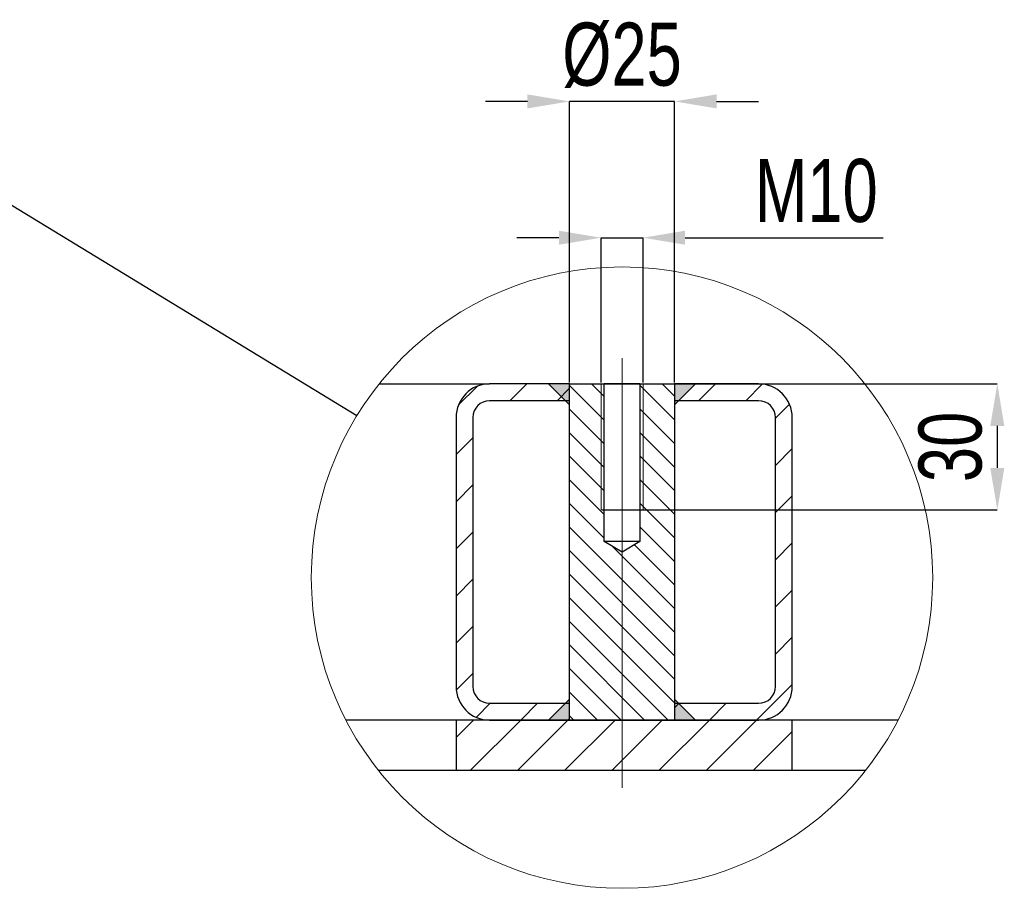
# Model space of a CAD drawing. Header units: millimetres. Extents: x 0 to 841, y 0 to 594.
# Tile 10 of 21: x 272 to 319, y 421 to 462. Entities that reach past the tile are written whole.
import ezdxf

# ---------------------------------------------------------------- set-up
doc = ezdxf.new("R2010")
doc.units = ezdxf.units.MM
doc.header["$PDSIZE"] = -1
doc.layers.add('COTES', color=1, linetype='Continuous')
doc.layers.add('TRAIT-FINS', color=9, linetype='Continuous')
doc.layers.add('TRAIT-FORT', color=4, linetype='Continuous', lineweight=25)
doc.styles.add('SLDTEXTSTYLE0', font='TXT', dxfattribs={"width": 0.75})
doc.dimstyles.new('SLDDIMSTYLE5', dxfattribs={"dimtxt": 3, "dimasz": 2, "dimexe": 0, "dimexo": 0.0625, "dimgap": 0.75, "dimtad": 1, "dimdec": 0, "dimlfac": 5, "dimrnd": 1e-09, "dimzin": 12, "dimdsep": 46, "dimtxsty": 'SLDTEXTSTYLE0', "dimsah": 1, "dimcen": 0.09, "dimadec": 0, "dimazin": 3, "dimtfac": 1, "dimtdec": 0, "dimtmove": 0, "dimatfit": 0, "dimfxl": 1, "dimfrac": 2, "dimtolj": 1, "dimtzin": 12, "dimarcsym": 0})
doc.dimstyles.new('SLDDIMSTYLE9', dxfattribs={"dimtxt": 0.18, "dimasz": 2, "dimexe": 0, "dimexo": 0.0625, "dimgap": 0, "dimtad": 0, "dimtih": 1, "dimtoh": 1, "dimdec": 0, "dimrnd": 1e-09, "dimzin": 0, "dimdsep": 46, "dimtxsty": 'Standard', "dimblk1": 'NONE', "dimblk2": 'NONE', "dimsah": 1, "dimcen": 0.09, "dimadec": 0, "dimazin": 0, "dimtfac": 2, "dimtdec": 0, "dimtofl": 0, "dimtmove": 0, "dimatfit": 3, "dimldrblk": 'NONE', "dimfxl": 1, "dimfrac": 2, "dimtolj": 1, "dimtzin": 0, "dimarcsym": 0})

# ---------------------------------------------------------------- blocks, each defined once
blk = doc.blocks.new('_None')
blk = doc.blocks.new('SW_HATCH_0')
at = {"layer": 'TRAIT-FINS', "color": 0}
for p, q in [((-8.98, 0), (-9.78, -0.8)), ((-5.897, 0), (-5.292, -0.605)), ((-2.53, 0), (-1.942, -0.587)), ((0, 0), (-0.8, -0.8)), ((-11.342, -0.117), (-12.226, -1)), ((-6.942, -0.207), (-7.535, -0.8)), ((-6.942, -0.078), (-5.292, -1.728)), ((-3.592, -0.06), (-1.942, -1.71)), ((2.235, -0.01), (1.445, -0.8)), ((-6.942, -1.2), (-5.292, -2.85)), ((-3.592, -1.182), (-1.942, -2.832)), ((3.526, -0.964), (2.858, -1.632)), ((-6.942, -2.323), (-5.292, -3.973)), ((-3.592, -2.305), (-1.942, -3.955)), ((-11.542, -2.562), (-12.342, -3.362)), ((3.658, -3.077), (2.858, -3.877)), ((-6.942, -3.445), (-5.292, -5.095)), ((-3.592, -3.428), (-1.942, -5.078)), ((-6.942, -4.568), (-5.292, -6.218)), ((-3.592, -4.55), (-1.942, -6.2)), ((-11.542, -4.807), (-12.342, -5.607)), ((3.658, -5.322), (2.858, -6.122)), ((-6.942, -5.69), (-5.292, -7.34)), ((-3.592, -5.673), (-1.942, -7.323)), ((-6.942, -6.813), (-1.942, -11.813)), ((-3.592, -6.795), (-1.942, -8.445)), ((-11.542, -7.052), (-12.342, -7.852)), ((-6.942, -7.935), (-1.942, -12.935)), ((-4.892, -7.741), (-1.942, -10.69)), ((-3.853, -7.657), (-1.942, -9.568)), ((3.658, -7.568), (2.858, -8.368)), ((-11.542, -9.297), (-12.342, -10.097)), ((-6.942, -9.058), (-1.942, -14.058)), ((3.658, -9.813), (2.858, -10.613)), ((-6.942, -10.18), (-1.942, -15.18)), ((-11.542, -11.542), (-12.342, -12.342)), ((-6.942, -11.303), (-2.245, -16)), ((3.658, -12.058), (2.858, -12.858)), ((-6.942, -12.425), (-3.368, -16)), ((-6.942, -13.548), (-4.49, -16)), ((-11.542, -13.787), (-12.332, -14.577)), ((3.658, -14.303), (1.961, -16)), ((-6.942, -14.67), (-5.613, -16)), ((-10.71, -15.2), (-11.378, -15.868)), ((-8.465, -15.2), (-9.265, -16)), ((-1.73, -15.2), (-1.942, -15.413)), ((0.515, -15.2), (-0.285, -16)), ((-6.942, -15.922), (-7.02, -16)), ((-6.942, -15.793), (-6.735, -16)), ((-11.51, -16), (-12.342, -16.832)), ((-9.265, -16), (-11.665, -18.4)), ((-7.02, -16), (-9.42, -18.4)), ((-4.775, -16), (-7.175, -18.4)), ((-2.53, -16), (-4.93, -18.4)), ((-0.285, -16), (-2.685, -18.4)), ((1.961, -16), (-0.439, -18.4)), ((3.658, -16.548), (1.806, -18.4))]:
    blk.add_line(p, q, dxfattribs=at)
blk = doc.blocks.new('_D_141')
at = {"layer": 'COTES', "color": 0, "lineweight": -2, "transparency": 16777216}
for p, q in [((299.4, 444.639), (318.198, 444.639)), ((318.198, 442.639), (318.198, 440.639)), ((299.4, 438.639), (318.198, 438.639))]:
    blk.add_line(p, q, dxfattribs=at)
at = {"layer": 'COTES', "color": 0, "transparency": 16777216}
for points in [[(317.864, 442.639), (318.531, 442.639), (318.198, 444.639)], [(317.864, 440.639), (318.531, 440.639), (318.198, 438.639)]]:
    blk.add_solid(points, dxfattribs=at)
at = {"layer": 'Defpoints', "color": 0, "transparency": 16777216}
for p in [(299.338, 444.639), (299.338, 438.639), (318.198, 438.639)]:
    blk.add_point(p, dxfattribs=at)
at = {"layer": 'COTES', "color": 0, "transparency": 16777216, "insert": (314.448, 441.639), "char_height": 3, "attachment_point": 2, "rotation": 90, "style": 'SLDTEXTSTYLE0'}
blk.add_mtext('\\A1;30', dxfattribs=at)
blk = doc.blocks.new('_D_142')
at = {"layer": 'COTES', "color": 0, "lineweight": -2, "transparency": 16777216}
for p, q in [((297.338, 451.596), (295.338, 451.596)), ((299.338, 444.701), (299.338, 451.596)), ((299.338, 451.596), (301.338, 451.596)), ((301.338, 444.701), (301.338, 451.596)), ((303.338, 451.596), (312.768, 451.596))]:
    blk.add_line(p, q, dxfattribs=at)
at = {"layer": 'COTES', "color": 0, "transparency": 16777216}
for points in [[(297.338, 451.929), (297.338, 451.263), (299.338, 451.596)], [(303.338, 451.929), (303.338, 451.263), (301.338, 451.596)]]:
    blk.add_solid(points, dxfattribs=at)
at = {"layer": 'Defpoints', "color": 0, "transparency": 16777216}
for p in [(299.338, 451.596), (299.338, 444.639), (301.338, 444.639)]:
    blk.add_point(p, dxfattribs=at)
at = {"layer": 'COTES', "color": 0, "transparency": 16777216, "insert": (309.581, 455.346), "char_height": 3, "attachment_point": 2, "style": 'SLDTEXTSTYLE0'}
blk.add_mtext('\\A1;M10', dxfattribs=at)
blk = doc.blocks.new('_D_143')
at = {"layer": 'COTES', "color": 0, "lineweight": -2, "transparency": 16777216}
for p, q in [((295.838, 458.084), (293.838, 458.084)), ((297.838, 444.701), (297.838, 458.084)), ((302.838, 458.084), (297.838, 458.084)), ((302.838, 444.701), (302.838, 458.084)), ((304.838, 458.084), (306.838, 458.084))]:
    blk.add_line(p, q, dxfattribs=at)
at = {"layer": 'COTES', "color": 0, "transparency": 16777216}
for points in [[(295.838, 458.417), (295.838, 457.751), (297.838, 458.084)], [(304.838, 458.417), (304.838, 457.751), (302.838, 458.084)]]:
    blk.add_solid(points, dxfattribs=at)
at = {"layer": 'Defpoints', "color": 0, "transparency": 16777216}
for p in [(297.838, 458.084), (297.838, 444.639), (302.838, 444.639)]:
    blk.add_point(p, dxfattribs=at)
at = {"layer": 'COTES', "color": 0, "transparency": 16777216, "insert": (300.338, 461.834), "char_height": 3, "attachment_point": 2, "style": 'SLDTEXTSTYLE0'}
blk.add_mtext('\\A1;%%c25', dxfattribs=at)

msp = doc.modelspace()

# ---------------------------------------------------------------- linework, layer by layer
at = {"lineweight": 18}
for p, q in [((300.338, 445.867), (300.338, 425.414)), ((296.838, 444.639), (297.838, 443.639)), ((299.338, 444.639), (299.338, 438.639)), ((301.338, 444.639), (301.338, 438.639)), ((303.838, 444.639), (302.838, 443.639)), ((299.338, 438.639), (301.338, 438.639)), ((296.838, 428.639), (297.838, 429.639)), ((303.838, 428.639), (302.838, 429.639))]:
    msp.add_line(p, q, dxfattribs=at)
msp.add_circle((300.338, 435.42), 14.786, dxfattribs=at)
for points in [[(296.838, 444.639), (297.838, 444.639), (297.838, 443.639)], [(303.838, 444.639), (302.838, 444.639), (302.838, 443.639)], [(296.838, 428.639), (297.838, 428.639), (297.838, 429.639)], [(303.838, 428.639), (302.838, 428.639), (302.838, 429.639)]]:
    msp.add_solid(points, dxfattribs=at)
at = {"layer": 'TRAIT-FORT', "lineweight": 25}
for p, q in [((288.775, 444.639), (294.038, 444.639)), ((297.838, 444.639), (294.038, 444.639)), ((297.838, 428.639), (297.838, 444.639)), ((297.838, 444.639), (299.488, 444.639)), ((297.838, 443.839), (297.838, 444.639)), ((299.488, 437.139), (299.488, 444.639)), ((301.188, 444.639), (299.488, 444.639)), ((301.188, 444.639), (301.188, 437.139)), ((301.188, 444.639), (302.838, 444.639)), ((302.838, 444.639), (302.838, 428.639)), ((302.838, 444.639), (302.838, 443.839)), ((306.838, 444.639), (302.838, 444.639)), ((297.838, 443.839), (294.038, 443.839)), ((306.838, 443.839), (302.838, 443.839)), ((292.438, 443.039), (292.438, 430.239)), ((293.238, 443.039), (293.238, 430.239)), ((307.638, 430.239), (307.638, 443.039)), ((308.438, 430.239), (308.438, 443.039)), ((301.188, 437.139), (299.488, 437.139)), ((300.338, 436.628), (299.488, 437.139)), ((301.188, 437.139), (300.338, 436.628)), ((294.038, 429.439), (297.838, 429.439)), ((297.838, 428.639), (297.838, 429.439)), ((302.838, 429.439), (302.838, 428.639)), ((302.838, 429.439), (306.838, 429.439)), ((292.438, 428.639), (287.201, 428.639)), ((292.438, 428.639), (292.438, 426.239)), ((308.438, 428.639), (292.438, 428.639)), ((294.038, 428.639), (297.838, 428.639)), ((297.838, 428.639), (302.838, 428.639)), ((302.838, 428.639), (306.838, 428.639)), ((313.475, 428.639), (308.438, 428.639)), ((308.438, 426.239), (308.438, 428.639)), ((292.438, 426.239), (288.751, 426.239)), ((308.438, 426.239), (292.438, 426.239)), ((311.925, 426.239), (308.438, 426.239))]:
    msp.add_line(p, q, dxfattribs=at)
for centre, radius, start, end in [((294.038, 443.039), 1.6, 90.0003, 179.9996), ((306.838, 443.039), 1.6, 0.0004, 89.9997), ((294.038, 443.039), 0.8, 90.0003, 179.9996), ((306.838, 443.039), 0.8, 0.0004, 89.9997), ((294.038, 430.239), 1.6, 180.0004, 269.9997), ((294.038, 430.239), 0.8, 180.0004, 269.9997), ((306.838, 430.239), 1.6, 270.0003, 359.9996), ((306.838, 430.239), 0.8, 270.0003, 359.9996)]:
    msp.add_arc(centre, radius, start, end, dxfattribs=at)

# ---------------------------------------------------------------- block references
at = {"layer": 'TRAIT-FINS'}
msp.add_blockref('SW_HATCH_0', (304.78, 444.639), dxfattribs=at)

# ---------------------------------------------------------------- dimensions: what is measured, and where the dimension line sits
at = {"layer": 'COTES'}
for base, p1, p2, text, picture, middle in [((297.838, 458.084), (302.838, 444.639), (297.838, 444.639), '%%c<>', '_D_143', (300.338, 458.084)), ((299.338, 451.596), (301.338, 444.639), (299.338, 444.639), 'M10', '_D_142', (309.581, 451.596))]:
    dim = msp.add_linear_dim(base=base, p1=p1, p2=p2, text=text, dimstyle='SLDDIMSTYLE5', dxfattribs=at)
    dim.commit()
    dim.dimension.update_dxf_attribs({"geometry": picture, "text_midpoint": middle, "dimtype": 160})
dim = msp.add_linear_dim(base=(318.198, 438.639), p1=(299.338, 444.639), p2=(299.338, 438.639), angle=90, dimstyle='SLDDIMSTYLE5', dxfattribs=at)
dim.commit()
dim.dimension.update_dxf_attribs({"geometry": '_D_141', "text_midpoint": (318.198, 441.639), "dimtype": 160})

# ---------------------------------------------------------------- leaders
at = {"lineweight": 18, "has_arrowhead": 0}
msp.add_leader([(287.712, 443.119), (267.796, 455.258)], dimstyle='SLDDIMSTYLE9', dxfattribs=at)

doc.saveas('drawing.dxf')
